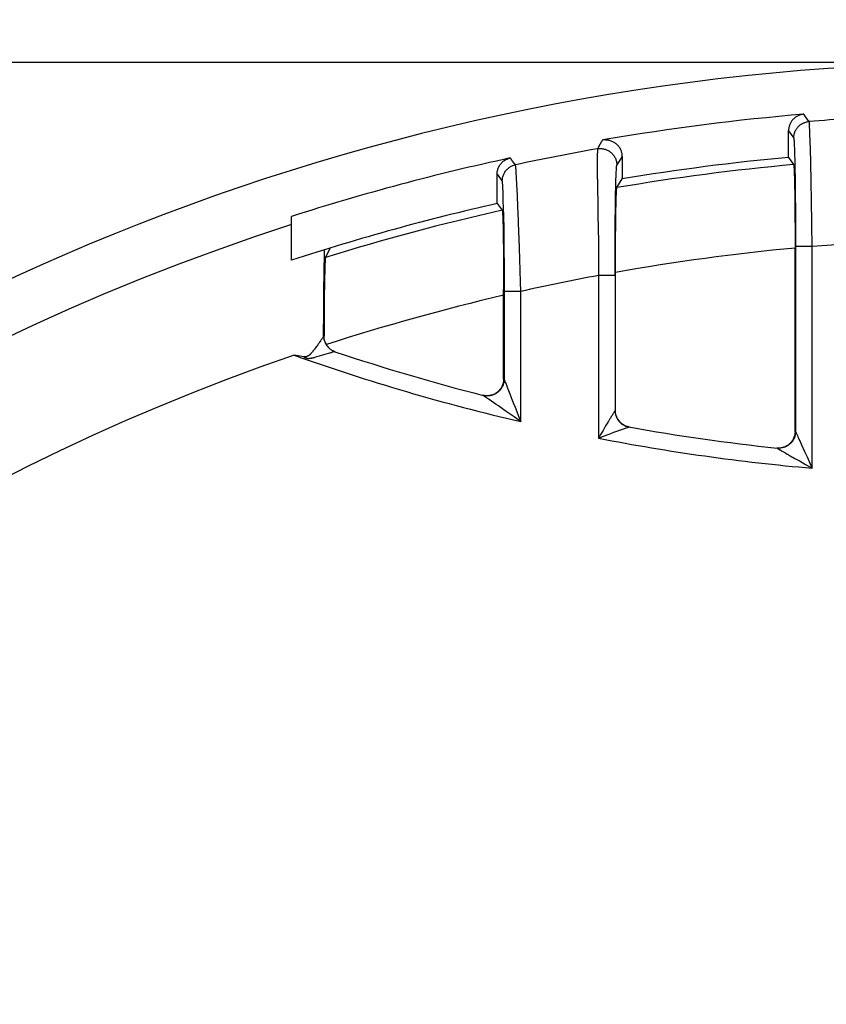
# Model space of a CAD drawing. Header units: millimetres. Extents: x 0 to 210, y 0 to 297.
# Tile 13 of 40: x 71.09 to 76.9, y 169.4 to 176.5. Entities that reach past the tile are written whole.
import ezdxf
from ezdxf.enums import TextEntityAlignment as Align

# ---------------------------------------------------------------- set-up
doc = ezdxf.new("R2010")
doc.units = ezdxf.units.MM
doc.header["$LTSCALE"] = 19.36
doc.layers.get('0').update_dxf_attribs({"linetype": 'CONTINUOUS'})
doc.layers.add('Z_DIM_2D', color=7, linetype='CONTINUOUS')
doc.styles.add('TEXTSTYLE_3', font='tridonic-metric-print-light.otf')
doc.styles.add('TEXTSTYLE_4', font='gdt', dxfattribs={"width": 0.7})
doc.dimstyles.new('DIMSTYLE_2', dxfattribs={"dimtxt": 2.2, "dimasz": 3.5, "dimexe": 1.5, "dimexo": 0, "dimgap": 0.55, "dimtad": 1, "dimlfac": 1.666667, "dimdsep": 46, "dimtxsty": 'TEXTSTYLE_3', "dimblk": '_FILLED', "dimblk1": '_FILLED', "dimblk2": '_FILLED', "dimcen": 0.09, "dimclrt": 5, "dimadec": 4, "dimazin": 2, "dimtp": 0.3, "dimtm": 0.3, "dimtfac": 1, "dimtofl": 0, "dimtmove": 0, "dimatfit": 3, "dimldrblk": '_FILLED', "dimfxl": 0, "dimtolj": 1, "dimarcsym": 0})

# ---------------------------------------------------------------- blocks, each defined once
blk = doc.blocks.new('*D3')
at = {"layer": 'Z_DIM_2D', "color": 2, "linetype": 'Continuous', "transparency": 16777216}
for p, q in [((78.1289, 176.1884), (55.8849, 176.1884)), ((57.3849, 176.1884), (57.3849, 159.2384)), ((57.3849, 142.2884), (57.3849, 159.2384)), ((78.1289, 142.2884), (55.8849, 142.2884))]:
    blk.add_line(p, q, dxfattribs=at)
at = {"layer": 'Z_DIM_2D', "color": 5, "linetype": 'Continuous', "transparency": 16777216}
for s, style, p in [('56.5', 'TEXTSTYLE_3', (56.8349, 160.7051)), ('n', 'TEXTSTYLE_4', (56.8349, 156.5458))]:
    blk.add_text(s, height=2.2, rotation=90, dxfattribs=dict(at, style=style)).set_placement(p, align=Align.CENTER)
blk = doc.blocks.new('_FILLED')
at = {"color": 0, "linetype": 'ByBlock'}
blk.add_solid([(0, 0), (-1, 0.125), (-1, -0.125)], dxfattribs=at)
blk = doc.blocks.new('_NONE')
blk = doc.blocks.new('*D11')
at = {"layer": 'Z_DIM_2D', "color": 2, "linetype": 'Continuous', "transparency": 16777216}
for p, q in [((62.2289, 158.8028), (62.2289, 181.0686)), ((94.0289, 158.9924), (94.0289, 181.0686)), ((62.2289, 179.5686), (78.1289, 179.5686)), ((94.0289, 179.5686), (78.1289, 179.5686))]:
    blk.add_line(p, q, dxfattribs=at)
at = {"layer": 'Z_DIM_2D', "color": 5, "linetype": 'Continuous', "transparency": 16777216, "style": 'TEXTSTYLE_3'}
blk.add_text('53', height=2.2, dxfattribs=at).set_placement((78.1289, 180.1186), align=Align.CENTER)

msp = doc.modelspace()

# ---------------------------------------------------------------- linework, layer by layer
at = {"color": 7, "linetype": 'Continuous'}
for p, q in [((76.776112, 175.763305), (76.738964, 175.816006)), ((76.779098, 175.740576), (76.778982, 175.742076)), ((76.781348, 175.702757), (76.780435, 175.719998)), ((76.628939, 175.505161), (76.628939, 175.696458)), ((76.782275, 175.682762), (76.781348, 175.702757)), ((76.783214, 175.660079), (76.782275, 175.682762)), ((76.78416, 175.63478), (76.783214, 175.660079)), ((75.263078, 175.584749), (75.258635, 175.578941)), ((76.785111, 175.606948), (76.78416, 175.63478)), ((76.786063, 175.57667), (76.785111, 175.606948)), ((76.787014, 175.544045), (76.786063, 175.57667)), ((75.252843, 175.501624), (75.253108, 175.516629)), ((75.253108, 175.516629), (75.253312, 175.525591)), ((75.253312, 175.525591), (75.253535, 175.53371)), ((75.253535, 175.53371), (75.253774, 175.540978)), ((75.253774, 175.540978), (75.254023, 175.547389)), ((75.254023, 175.547389), (75.254275, 175.552937)), ((75.428939, 175.511659), (75.391888, 175.452426)), ((75.428939, 175.511659), (75.428939, 175.349499)), ((76.628939, 175.505161), (76.665869, 175.452899)), ((76.788431, 175.490941), (76.787014, 175.544045)), ((74.660808, 175.451803), (74.640952, 175.477888)), ((75.252417, 175.415712), (75.252398, 175.438455)), ((75.252487, 175.466103), (75.252634, 175.484771)), ((75.252634, 175.484771), (75.252843, 175.501624)), ((76.789895, 175.43108), (76.788431, 175.490941)), ((74.528939, 175.172562), (74.528939, 175.383401)), ((75.252546, 175.382812), (75.252417, 175.415712)), ((75.252772, 175.347079), (75.252546, 175.382812)), ((76.669283, 175.414828), (76.669934, 175.399323)), ((76.669934, 175.399323), (76.670562, 175.381455)), ((76.670562, 175.381455), (76.671168, 175.36122)), ((76.671168, 175.36122), (76.671748, 175.338713)), ((76.791326, 175.366706), (76.789895, 175.43108)), ((76.792712, 175.298311), (76.791326, 175.366706)), ((75.252772, 175.347079), (75.253514, 175.248645)), ((75.392009, 175.287068), (75.428939, 175.349499)), ((76.671748, 175.338713), (76.672301, 175.313977)), ((76.672301, 175.313977), (76.672827, 175.287046)), ((76.794043, 175.226434), (76.792712, 175.298311)), ((75.253514, 175.248645), (75.253942, 175.206741)), ((75.387006, 175.20349), (75.387626, 175.223026)), ((76.672827, 175.287046), (76.673321, 175.258052)), ((76.673321, 175.258052), (76.673781, 175.227166)), ((76.673781, 175.227166), (76.674202, 175.194597)), ((76.795308, 175.151688), (76.794043, 175.226434)), ((74.528939, 175.172562), (74.565869, 175.124087)), ((75.253942, 175.206741), (75.254504, 175.162903)), ((75.254504, 175.162903), (75.255191, 175.117296)), ((75.385303, 175.131188), (75.385842, 175.157467)), ((75.385842, 175.157467), (75.38641, 175.18159)), ((75.38641, 175.18159), (75.387006, 175.20349)), ((76.674202, 175.194597), (76.674585, 175.160432)), ((76.674585, 175.160432), (76.674929, 175.124709)), ((76.796496, 175.07465), (76.795308, 175.151688)), ((73.048009, 174.763917), (73.048009, 175.079269)), ((74.569248, 175.086438), (74.569893, 175.071015)), ((75.255191, 175.117296), (75.257715, 174.971498)), ((75.38432, 175.072517), (75.384795, 175.102825)), ((75.384795, 175.102825), (75.385303, 175.131188)), ((76.674929, 175.124709), (76.675229, 175.087763)), ((76.675229, 175.087763), (76.675486, 175.049581)), ((74.569893, 175.071015), (74.570516, 175.053218)), ((74.570516, 175.053218), (74.571119, 175.032966)), ((74.571119, 175.032966), (74.571699, 175.010372)), ((74.571699, 175.010372), (74.572253, 174.985461)), ((75.383296, 174.989457), (75.383676, 175.02385)), ((76.675486, 175.049581), (76.675695, 175.010764)), ((76.675695, 175.010764), (76.675858, 174.971583)), ((76.7976, 174.995826), (76.796496, 175.07465)), ((74.572253, 174.985461), (74.572781, 174.958243)), ((74.572781, 174.958243), (74.573279, 174.928808)), ((75.382655, 174.916322), (75.382955, 174.953574)), ((75.382955, 174.953574), (75.383296, 174.989457)), ((76.675858, 174.971583), (76.676015, 174.911994)), ((74.573279, 174.928808), (74.573745, 174.897306)), ((74.573745, 174.897306), (74.574172, 174.864056)), ((75.382186, 174.838257), (75.382398, 174.877702)), ((75.382398, 174.877702), (75.382655, 174.916322)), ((76.676015, 174.911994), (76.676068, 174.851526)), ((73.284811, 174.789727), (73.285426, 174.81448)), ((73.292009, 174.783645), (73.328939, 174.853057)), ((74.574172, 174.864056), (74.574559, 174.829206)), ((74.574559, 174.829206), (74.574908, 174.792624)), ((75.381905, 174.758167), (75.382023, 174.798473)), ((75.382023, 174.798473), (75.382186, 174.838257)), ((76.676068, 173.530181), (76.676068, 174.851526)), ((73.282858, 174.700715), (73.283462, 174.732651)), ((73.283462, 174.732651), (73.284094, 174.762373)), ((73.284094, 174.762373), (73.284752, 174.789728)), ((73.288284, 174.734896), (73.287638, 174.717097)), ((74.574908, 174.792624), (74.575212, 174.754752)), ((74.575212, 174.754752), (74.575473, 174.715711)), ((75.381834, 174.717452), (75.381905, 174.758167)), ((73.281749, 174.63072), (73.282286, 174.666694)), ((73.282286, 174.666694), (73.282858, 174.700715)), ((73.286422, 174.674423), (73.285852, 174.649442)), ((73.287018, 174.696968), (73.286422, 174.674423)), ((73.287638, 174.717097), (73.287018, 174.696968)), ((74.575473, 174.715711), (74.575687, 174.675675)), ((74.575687, 174.675675), (74.575853, 174.635285)), ((75.260514, 174.654286), (75.259405, 173.481764)), ((75.378568, 174.653934), (75.378632, 173.681176)), ((75.381811, 173.680882), (75.381834, 174.717452)), ((73.280787, 174.553473), (73.281248, 174.592932)), ((73.281248, 174.592932), (73.281749, 174.63072)), ((73.285307, 174.621894), (73.284535, 174.575686)), ((73.285852, 174.649442), (73.285307, 174.621894)), ((74.575853, 174.635285), (74.575973, 174.594049)), ((74.575973, 174.594049), (74.576044, 174.553067)), ((73.280269, 174.50202), (73.280787, 174.553473)), ((73.283838, 174.524384), (73.283233, 174.468687)), ((73.284535, 174.575686), (73.283838, 174.524384)), ((74.576068, 173.907388), (74.576044, 174.553067)), ((73.279437, 174.393162), (73.279818, 174.448481)), ((73.279818, 174.448481), (73.280269, 174.50202)), ((73.283233, 174.468687), (73.282729, 174.409443)), ((73.279128, 174.336378), (73.279437, 174.393162)), ((73.282729, 174.409443), (73.282332, 174.347765)), ((73.278894, 174.278448), (73.279128, 174.336378)), ((73.282332, 174.347765), (73.282045, 174.283836)), ((73.278733, 174.21884), (73.278894, 174.278448)), ((73.282045, 174.283836), (73.281869, 174.217795)), ((73.135628, 174.067967), (73.067176, 174.079419)), ((74.432372, 173.789759), (74.427043, 173.790972)), ((74.431509, 173.789834), (74.429599, 173.790305)), ((75.467128, 173.56551), (75.466049, 173.565809)), ((76.679247, 173.530064), (76.676068, 173.530181)), ((76.549659, 173.410515), (76.543949, 173.410969)), ((76.555937, 173.410343), (76.549659, 173.410515)), ((76.562214, 173.410501), (76.555937, 173.410343))]:
    msp.add_line(p, q, dxfattribs=at)
at = {"color": 9, "linetype": 'Continuous'}
for p, q in [((76.628939, 175.696458), (76.665995, 175.64377)), ((76.670691, 175.588259), (76.671493, 175.568133)), ((75.271912, 175.568726), (75.277072, 175.568611)), ((76.671493, 175.568133), (76.672272, 175.545093)), ((76.672272, 175.545093), (76.673022, 175.519232)), ((76.673022, 175.519232), (76.673742, 175.490658)), ((76.673742, 175.490658), (76.674429, 175.459486)), ((74.528939, 175.383401), (74.565989, 175.334512)), ((74.665107, 175.41867), (74.664551, 175.425859)), ((74.665677, 175.41062), (74.665107, 175.41867)), ((74.666575, 175.396939), (74.665677, 175.41062)), ((74.668949, 175.357708), (74.666575, 175.396939)), ((75.38555, 175.343522), (75.386397, 175.368801)), ((76.675397, 175.407585), (76.675988, 175.370433)), ((76.675988, 175.370433), (76.676536, 175.331184)), ((74.67171, 175.308695), (74.668949, 175.357708)), ((74.673806, 175.268054), (74.67171, 175.308695)), ((75.383936, 175.283649), (75.384731, 175.315198)), ((75.384731, 175.315198), (75.38555, 175.343522)), ((76.676536, 175.331184), (76.677038, 175.290001)), ((74.571446, 175.260314), (74.570683, 175.279706)), ((74.5722, 175.237272), (74.571446, 175.260314)), ((74.572925, 175.21135), (74.5722, 175.237272)), ((74.675468, 175.23234), (74.673806, 175.268054)), ((74.676666, 175.203769), (74.675468, 175.23234)), ((75.382398, 175.20936), (75.38316, 175.248483)), ((75.38316, 175.248483), (75.383936, 175.283649)), ((76.677038, 175.290001), (76.677493, 175.247053)), ((76.677493, 175.247053), (76.677899, 175.202519)), ((74.573625, 175.182492), (74.572925, 175.21135)), ((74.574332, 175.149331), (74.573625, 175.182492)), ((74.575046, 175.111418), (74.574332, 175.149331)), ((74.677796, 175.173743), (74.676666, 175.203769)), ((74.678921, 175.142396), (74.677796, 175.173743)), ((76.677899, 175.202519), (76.678254, 175.156581)), ((76.678254, 175.156581), (76.678556, 175.10943)), ((74.575046, 175.111418), (74.575969, 175.05623)), ((74.680165, 175.109827), (74.678921, 175.142396)), ((74.685786, 174.969), (74.680165, 175.109827)), ((75.380633, 175.069747), (75.381152, 175.11693)), ((76.678556, 175.10943), (76.678805, 175.061259)), ((74.575969, 175.05623), (74.576494, 175.019696)), ((74.576494, 175.019696), (74.576977, 174.980956)), ((75.379769, 174.971669), (75.380173, 175.021392)), ((75.380173, 175.021392), (75.380633, 175.069747)), ((76.678805, 175.061259), (76.679, 175.012267)), ((76.679, 175.012267), (76.679139, 174.962655)), ((74.576977, 174.980956), (74.577419, 174.939987)), ((74.577419, 174.939987), (74.577811, 174.897708)), ((74.687594, 174.918877), (74.685786, 174.969)), ((75.379422, 174.921074), (75.379769, 174.971669)), ((76.679139, 174.962655), (76.679221, 174.912629)), ((74.577811, 174.897708), (74.578161, 174.853335)), ((74.689693, 174.854211), (74.687594, 174.918877)), ((75.378904, 174.817492), (75.379134, 174.869726)), ((75.379134, 174.869726), (75.379422, 174.921074)), ((76.679221, 174.912629), (76.679247, 173.530064)), ((74.578161, 174.853335), (74.578458, 174.808115)), ((74.578458, 174.808115), (74.578712, 174.76031)), ((74.697237, 174.609003), (74.689693, 174.854211)), ((75.378733, 174.764298), (75.378904, 174.817492)), ((76.799228, 174.862394), (76.679247, 174.862394)), ((76.799228, 173.265562), (76.799227, 174.862394)), ((74.578712, 174.76031), (74.578913, 174.712012)), ((75.378621, 174.709898), (75.378733, 174.764298)), ((74.578913, 174.712012), (74.579071, 174.659999)), ((74.579071, 174.659999), (74.579185, 174.602793)), ((75.378512, 174.653936), (75.260514, 174.653936)), ((75.378568, 174.653934), (75.378621, 174.709898)), ((74.579185, 174.602793), (74.579246, 174.539197)), ((74.699228, 174.539197), (74.697237, 174.609003)), ((74.579246, 174.539197), (74.579246, 173.906573)), ((74.699228, 174.539197), (74.579246, 174.539197)), ((74.699228, 173.601101), (74.699228, 174.539197)), ((73.281869, 174.217795), (73.278751, 174.218839)), ((73.219635, 174.132277), (73.212915, 174.123149)), ((73.311219, 174.091947), (73.276835, 174.081562)), ((73.247184, 174.072699), (73.228285, 174.067106)), ((73.276835, 174.081562), (73.247184, 174.072699)), ((74.579246, 173.906573), (74.576068, 173.907388)), ((74.5808, 173.903412), (74.581681, 173.901069)), ((74.585548, 173.890818), (74.586655, 173.887986)), ((74.586655, 173.887986), (74.593611, 173.870419)), ((74.599204, 173.855976), (74.604433, 173.841712)), ((74.615061, 173.814411), (74.619646, 173.802565)), ((74.453065, 173.772884), (74.436544, 173.78462)), ((74.478762, 173.755302), (74.467614, 173.762806)), ((74.481156, 173.753724), (74.478762, 173.755302)), ((74.487636, 173.749376), (74.481156, 173.753724)), ((74.504563, 173.737804), (74.487636, 173.749376)), ((74.515073, 173.730508), (74.504563, 173.737804)), ((74.522485, 173.725387), (74.515073, 173.730508)), ((74.637933, 173.756067), (74.647434, 173.732391)), ((74.647434, 173.732391), (74.658249, 173.705116)), ((74.538532, 173.714178), (74.522485, 173.725387)), ((74.586992, 173.679953), (74.538532, 173.714178)), ((74.607806, 173.665195), (74.586992, 173.679953)), ((74.650718, 173.634961), (74.607806, 173.665195)), ((74.658249, 173.705116), (74.670453, 173.674177)), ((74.670453, 173.674177), (74.683323, 173.641527)), ((75.381811, 173.680882), (75.378632, 173.681176)), ((74.681336, 173.613532), (74.650718, 173.634961)), ((74.699228, 173.601101), (74.681336, 173.613532)), ((74.683323, 173.641527), (74.699228, 173.601101)), ((75.325848, 173.595398), (75.311084, 173.570334)), ((75.347262, 173.515565), (75.371213, 173.524638)), ((75.442758, 173.550029), (75.447141, 173.551677)), ((75.289113, 173.493092), (75.335345, 173.510994)), ((75.335345, 173.510994), (75.347262, 173.515565)), ((76.711615, 173.458577), (76.722168, 173.434884)), ((76.722168, 173.434884), (76.744805, 173.384892)), ((76.744805, 173.384892), (76.762197, 173.346655)), ((76.688124, 173.32912), (76.712225, 173.31533)), ((76.712225, 173.31533), (76.75134, 173.292834)), ((76.762197, 173.346655), (76.790165, 173.285469)), ((76.75134, 173.292834), (76.781844, 173.275407)), ((76.781844, 173.275407), (76.799228, 173.265562)), ((76.790165, 173.285469), (76.799228, 173.265563))]:
    msp.add_line(p, q, dxfattribs=at)
at = {"color": 7, "linetype": 'Continuous'}
for points in [[(76.679862, 175.794564), (76.675235, 175.791139), (76.670789, 175.787507), (76.666518, 175.783662), (76.662438, 175.779618), (76.658557, 175.775385), (76.654884, 175.770972), (76.651427, 175.766389), (76.648193, 175.761647), (76.64519, 175.756756), (76.642425, 175.751727), (76.639903, 175.746572), (76.637631, 175.741301), (76.635613, 175.735928), (76.633855, 175.730463), (76.632359, 175.72492), (76.63113, 175.71931), (76.630172, 175.713645), (76.629484, 175.707941), (76.629072, 175.702217), (76.628934, 175.696468)], [(76.738951, 175.816003), (76.733683, 175.815448), (76.728451, 175.814662), (76.72325, 175.813643), (76.718097, 175.812396), (76.713006, 175.810923), (76.707984, 175.809226), (76.703042, 175.807308), (76.69819, 175.805175), (76.693437, 175.802829), (76.688792, 175.800275), (76.684268, 175.797521), (76.679862, 175.794564)], [(76.776122, 175.763175), (76.776481, 175.762348), (76.776839, 175.760993), (76.777195, 175.759112), (76.777551, 175.756706), (76.777906, 175.753776), (76.778265, 175.750323), (76.77863, 175.746351), (76.779, 175.741861)], [(76.780435, 175.719998), (76.779984, 175.727568), (76.779539, 175.734429), (76.779098, 175.740576)], [(75.258635, 175.578941), (75.257901, 175.576954), (75.257234, 175.575006), (75.256623, 175.573093), (75.2561, 175.57122), (75.255696, 175.56939), (75.2554, 175.567601)], [(75.266407, 175.595601), (75.266093, 175.593914), (75.265672, 175.592175), (75.265134, 175.590384), (75.264509, 175.588546), (75.263827, 175.586668), (75.263078, 175.584749)], [(75.274894, 175.606339), (75.2735, 175.604518), (75.27214, 175.602717), (75.270851, 175.600943), (75.269518, 175.599176), (75.268023, 175.597394), (75.266407, 175.595601)], [(75.275793, 175.608175), (75.275318, 175.607253), (75.274894, 175.606339)], [(75.277795, 175.611882), (75.27737, 175.610968), (75.276895, 175.610045), (75.275793, 175.608175)], [(75.277795, 175.611882), (75.278408, 175.613017), (75.278979, 175.614145)], [(75.278979, 175.614145), (75.279995, 175.616378), (75.280566, 175.617505), (75.281179, 175.61864)], [(75.285895, 175.626124), (75.28371, 175.622415), (75.282487, 175.620536), (75.281179, 175.61864)], [(75.288422, 175.62989), (75.287116, 175.628), (75.285895, 175.626124)], [(75.3057, 175.63162), (75.303062, 175.631518), (75.300268, 175.631347), (75.297269, 175.631091), (75.294224, 175.630753), (75.291292, 175.630353), (75.288422, 175.62989)], [(75.308989, 175.632495), (75.308446, 175.6325), (75.3079, 175.632502), (75.307352, 175.632491), (75.306801, 175.632501), (75.306246, 175.632565), (75.305688, 175.632673)], [(75.308989, 175.632495), (75.314923, 175.631824), (75.320765, 175.631084), (75.326512, 175.630326), (75.332172, 175.629401), (75.33775, 175.628164), (75.343252, 175.626664), (75.348666, 175.624913), (75.354045, 175.622877), (75.359472, 175.620516), (75.364847, 175.61786), (75.370104, 175.614921), (75.375225, 175.611712), (75.380175, 175.60825), (75.384943, 175.604546), (75.389509, 175.600613), (75.39387, 175.596459), (75.39802, 175.592086), (75.401942, 175.587517), (75.405618, 175.58277), (75.409042, 175.577862), (75.412202, 175.572811), (75.415095, 175.567638), (75.417711, 175.562363), (75.420051, 175.557006), (75.422107, 175.551599), (75.423889, 175.546126), (75.425406, 175.540587), (75.426656, 175.534974), (75.427642, 175.52928), (75.428355, 175.5235), (75.428787, 175.517626), (75.428939, 175.511659)], [(75.254275, 175.552937), (75.254524, 175.557619), (75.254645, 175.559634), (75.254763, 175.561433), (75.254878, 175.563013), (75.254988, 175.564376), (75.255092, 175.565522), (75.255193, 175.56645), (75.255291, 175.567162), (75.255386, 175.567657)], [(74.528936, 175.383401), (74.529099, 175.389696), (74.529591, 175.395958), (74.530414, 175.402194), (74.531562, 175.408379), (74.533033, 175.414496), (74.534823, 175.42053), (74.53693, 175.426466), (74.539341, 175.432279), (74.542046, 175.43794), (74.545041, 175.443448), (74.548323, 175.448797), (74.551882, 175.453971), (74.555709, 175.458953), (74.559793, 175.46373), (74.564125, 175.468289), (74.56869, 175.472616), (74.573478, 175.476699), (74.578472, 175.480525), (74.583657, 175.484081), (74.589019, 175.48736), (74.594547, 175.490354), (74.600224, 175.493055), (74.606035, 175.495455), (74.611968, 175.497548), (74.618004, 175.499326), (74.624151, 175.500792)], [(74.635419, 175.485538), (74.629656, 175.493138), (74.62686, 175.496957), (74.624122, 175.500787)], [(74.640952, 175.477888), (74.638214, 175.481719), (74.635419, 175.485538)], [(75.252398, 175.438455), (75.252452, 175.459484), (75.252487, 175.466103)], [(76.665869, 175.452899), (76.66622, 175.452061), (76.666568, 175.45056), (76.666915, 175.448394), (76.66726, 175.445566), (76.667603, 175.442085), (76.667944, 175.437947), (76.668282, 175.433156), (76.668618, 175.427707), (76.668952, 175.421597), (76.669283, 175.414828)], [(75.387626, 175.223026), (75.38827, 175.240166), (75.3886, 175.247808), (75.388931, 175.254725), (75.389265, 175.260975), (75.389604, 175.266599), (75.389945, 175.271558), (75.390287, 175.275819), (75.390629, 175.279402), (75.390973, 175.282317), (75.391317, 175.284565), (75.391663, 175.286149), (75.392009, 175.287068)], [(74.565869, 175.124087), (74.566217, 175.123287), (74.566563, 175.121824), (74.566906, 175.119696), (74.567248, 175.116908), (74.567587, 175.113467), (74.567924, 175.109368), (74.568259, 175.104603), (74.568592, 175.099186), (74.568922, 175.09314), (74.569248, 175.086438)], [(75.383676, 175.02385), (75.384096, 175.056694), (75.38432, 175.072517)], [(75.257715, 174.971498), (75.258532, 174.920491), (75.258902, 174.894611), (75.259239, 174.868511), (75.259537, 174.842218), (75.259797, 174.815741), (75.260018, 174.78909), (75.2602, 174.762292), (75.260341, 174.735357), (75.260441, 174.708346), (75.2605, 174.681318), (75.260514, 174.654283)], [(76.799228, 174.862394), (76.798926, 174.889179), (76.7976, 174.995826)], [(73.285426, 174.81448), (73.28593, 174.832307), (73.286169, 174.839845)], [(73.292009, 174.783645), (73.291651, 174.782618), (73.291299, 174.78092), (73.290953, 174.778546), (73.290612, 174.775509), (73.290277, 174.77184), (73.289945, 174.767478), (73.289609, 174.762354), (73.289274, 174.756526), (73.288944, 174.750051), (73.288284, 174.734896)], [(73.298672, 174.156478), (73.296044, 174.161131), (73.293623, 174.165903), (73.291416, 174.170783), (73.289427, 174.175763), (73.28766, 174.180836), (73.286124, 174.185984), (73.284823, 174.191182), (73.283756, 174.196432), (73.282926, 174.201729), (73.282333, 174.207063), (73.281981, 174.212422), (73.28187, 174.217796)], [(73.363088, 174.104244), (73.357958, 174.10611), (73.352352, 174.108478), (73.346865, 174.111131), (73.34152, 174.114058), (73.336331, 174.117253), (73.331311, 174.120707), (73.326472, 174.124412), (73.321827, 174.128358), (73.317389, 174.132534), (73.313169, 174.13693), (73.309177, 174.141535), (73.305424, 174.146336), (73.301924, 174.151315), (73.298672, 174.156478)], [(73.160225, 174.072174), (73.159709, 174.071597), (73.159094, 174.071096), (73.158367, 174.07069), (73.157571, 174.070324), (73.156749, 174.069938), (73.155882, 174.069562), (73.154963, 174.069202), (73.153994, 174.068863), (73.152972, 174.068547), (73.151905, 174.068258), (73.150798, 174.068003), (73.149656, 174.067783), (73.148491, 174.067602), (73.147289, 174.06746), (73.146047, 174.067356), (73.144757, 174.067293), (73.143409, 174.067275), (73.142, 174.067303), (73.140523, 174.067382), (73.138972, 174.067516), (73.137339, 174.067712), (73.135628, 174.067967)], [(74.576068, 173.907368), (74.575914, 173.901306), (74.575454, 173.895269), (74.574688, 173.88925), (74.573619, 173.883275), (74.572249, 173.877364), (74.570583, 173.87153), (74.568624, 173.865791), (74.566378, 173.860156), (74.563845, 173.854635), (74.561037, 173.849247), (74.557959, 173.844009), (74.554622, 173.838935), (74.551033, 173.834038), (74.547202, 173.82933), (74.543139, 173.824824), (74.538856, 173.820529), (74.534361, 173.816458), (74.529668, 173.812619), (74.524787, 173.809023), (74.519732, 173.805678), (74.514513, 173.802593), (74.509146, 173.799774), (74.503642, 173.797231), (74.498016, 173.794968), (74.492282, 173.792992), (74.486455, 173.791308), (74.480548, 173.789921), (74.474582, 173.788834), (74.468576, 173.78805), (74.462539, 173.787571), (74.456482, 173.787397), (74.450421, 173.787529)], [(74.447913, 173.787129), (74.441495, 173.78791), (74.435523, 173.788956), (74.429604, 173.790303)], [(74.450421, 173.787529), (74.444373, 173.787967), (74.43835, 173.788711), (74.432372, 173.789759)], [(74.447913, 173.787122), (74.445238, 173.787406), (74.442471, 173.787764), (74.439713, 173.788186), (74.436966, 173.788672), (74.434231, 173.789221)], [(75.468976, 173.565311), (75.463269, 173.56709), (75.457658, 173.56915), (75.452158, 173.571488), (75.446782, 173.574095), (75.441544, 173.576966), (75.436454, 173.580094), (75.431523, 173.583475), (75.426765, 173.587097), (75.422194, 173.590952), (75.417821, 173.595029), (75.413657, 173.599318), (75.409713, 173.603808), (75.405998, 173.608489), (75.40252, 173.613347), (75.39929, 173.618373), (75.396313, 173.623552), (75.393598, 173.628874), (75.391151, 173.634323), (75.38898, 173.639883), (75.387088, 173.645545), (75.385479, 173.651296), (75.384158, 173.657121), (75.383128, 173.663007), (75.382392, 173.668939), (75.381953, 173.674893), (75.381811, 173.680877)], [(75.46605, 173.565814), (75.471617, 173.564384), (75.477468, 173.563182)], [(75.480027, 173.562738), (75.474759, 173.56382), (75.468976, 173.565311)], [(75.47747, 173.563181), (75.475399, 173.563571), (75.472627, 173.564152), (75.469869, 173.564799)], [(76.676068, 173.530166), (76.675894, 173.523887), (76.675394, 173.517639), (76.674565, 173.511414), (76.673412, 173.505239), (76.671938, 173.499135), (76.670147, 173.493117), (76.668046, 173.487207), (76.665636, 173.481409), (76.662915, 173.475725), (76.659898, 173.470185), (76.656596, 173.464818), (76.65302, 173.459633), (76.649177, 173.454646), (76.645081, 173.449869), (76.640742, 173.445316), (76.636174, 173.440998), (76.631388, 173.436928), (76.626398, 173.433115), (76.621216, 173.42957), (76.615857, 173.426301), (76.610334, 173.423317), (76.604662, 173.420624), (76.598851, 173.418231), (76.592929, 173.416146), (76.586925, 173.414379), (76.580842, 173.412929), (76.574683, 173.411797), (76.568468, 173.410986), (76.562214, 173.410501)], [(76.556016, 173.410051), (76.552804, 173.410179), (76.546539, 173.410678)], [(76.556012, 173.410048), (76.55429, 173.410106), (76.551479, 173.410256), (76.548671, 173.410471), (76.546542, 173.410678)]]:
    msp.add_lwpolyline(points, dxfattribs=at)
at = {"color": 9, "linetype": 'Continuous'}
for points in [[(76.666001, 175.643768), (76.666152, 175.649711), (76.666597, 175.65564), (76.667335, 175.661541), (76.668364, 175.667397), (76.669681, 175.67319), (76.671283, 175.678911), (76.673167, 175.684546), (76.675329, 175.690084), (76.677765, 175.695515), (76.68047, 175.700821), (76.683436, 175.705988), (76.686655, 175.711003), (76.690118, 175.715849), (76.693816, 175.720517), (76.697741, 175.724996), (76.701884, 175.729275), (76.706234, 175.733345), (76.71078, 175.737193), (76.715511, 175.740809), (76.720413, 175.744186), (76.725475, 175.747315), (76.730684, 175.750188), (76.736023, 175.752797), (76.741484, 175.755139), (76.747059, 175.757209), (76.752732, 175.759001), (76.758488, 175.76051), (76.764313, 175.761733), (76.770192, 175.762665), (76.776112, 175.763305)], [(76.665995, 175.64377), (76.666434, 175.642701), (76.666871, 175.640826), (76.667307, 175.638145), (76.667741, 175.634663), (76.668172, 175.630383), (76.668601, 175.625309), (76.669027, 175.619448), (76.66945, 175.612805), (76.669868, 175.605387), (76.670282, 175.597203), (76.670691, 175.588259)], [(75.2554, 175.567601), (75.258141, 175.567945), (75.260819, 175.568221), (75.263369, 175.568429), (75.265982, 175.568584), (75.268851, 175.56869), (75.271912, 175.568726)], [(75.277072, 175.568611), (75.283066, 175.568198), (75.289025, 175.567487), (75.294939, 175.566479), (75.300779, 175.565181), (75.306508, 175.563605), (75.312146, 175.561751), (75.317713, 175.559608), (75.323175, 175.557189), (75.328508, 175.554501), (75.333707, 175.551548), (75.338767, 175.54833), (75.343667, 175.544859), (75.348387, 175.541147), (75.352918, 175.537201), (75.357253, 175.533028), (75.361375, 175.52864), (75.365275, 175.524047), (75.368937, 175.519268), (75.372346, 175.514326), (75.375498, 175.509228), (75.378388, 175.503986), (75.38101, 175.498613), (75.383357, 175.493127), (75.385428, 175.487533), (75.387222, 175.481831), (75.388729, 175.476049), (75.389944, 175.470214), (75.390867, 175.464328), (75.391497, 175.458392), (75.391831, 175.452426)], [(74.565993, 175.334512), (74.56616, 175.340763), (74.566652, 175.346999), (74.567469, 175.353204), (74.568608, 175.359358), (74.570065, 175.365441), (74.571838, 175.37144), (74.573923, 175.377343), (74.576313, 175.383131), (74.579002, 175.388785), (74.581982, 175.394293), (74.585249, 175.399643), (74.588794, 175.404819), (74.592608, 175.409808), (74.59668, 175.414593), (74.600997, 175.419159), (74.605547, 175.423492), (74.61031, 175.427577), (74.61528, 175.431407), (74.620449, 175.434975), (74.625798, 175.438269), (74.631311, 175.441278), (74.636973, 175.443995), (74.642773, 175.446413), (74.648691, 175.448524), (74.654707, 175.450322), (74.660808, 175.451803)], [(74.664551, 175.425859), (74.664277, 175.429129), (74.664005, 175.432182), (74.663735, 175.435019), (74.663466, 175.437638), (74.663198, 175.440039), (74.662932, 175.442222), (74.662665, 175.444186), (74.6624, 175.445931), (74.662134, 175.447457), (74.661869, 175.448764), (74.661605, 175.449851), (74.66134, 175.450717), (74.661075, 175.451364), (74.660811, 175.45179)], [(75.386397, 175.368801), (75.387263, 175.390878), (75.387703, 175.40071), (75.388147, 175.409731), (75.388596, 175.417934), (75.389049, 175.425318), (75.389506, 175.431881), (75.389969, 175.437625), (75.390438, 175.442556), (75.390914, 175.446668), (75.391397, 175.449957), (75.391888, 175.452426)], [(76.674429, 175.459486), (76.675079, 175.425853), (76.67539, 175.40814)], [(74.570683, 175.279706), (74.570295, 175.288202), (74.569899, 175.295972), (74.569499, 175.302976), (74.569103, 175.309141), (74.568701, 175.314624), (74.568279, 175.319604), (74.567848, 175.323951), (74.567415, 175.327575), (74.566966, 175.33053), (74.566489, 175.332845), (74.565989, 175.334512)], [(75.381152, 175.11693), (75.381738, 175.163401), (75.382059, 175.186445), (75.382398, 175.20936)], [(73.252498, 174.176945), (73.249618, 174.172814), (73.246519, 174.168441), (73.243463, 174.164218), (73.240232, 174.159801), (73.236559, 174.154829)], [(73.26526, 174.195523), (73.259812, 174.187518), (73.257178, 174.183689), (73.252498, 174.176945)], [(73.278733, 174.218839), (73.278644, 174.218242), (73.278384, 174.217431), (73.277958, 174.216406), (73.277363, 174.215147), (73.276605, 174.213698), (73.275613, 174.211871), (73.274218, 174.209442), (73.272444, 174.206534), (73.270313, 174.20316), (73.267879, 174.199453), (73.26526, 174.195523)], [(73.278751, 174.218841), (73.27891, 174.21261), (73.279393, 174.206395), (73.280197, 174.200215), (73.281322, 174.194084), (73.282764, 174.188018), (73.28452, 174.182034), (73.286586, 174.176144), (73.288955, 174.170373), (73.291614, 174.164746), (73.294559, 174.159268), (73.297788, 174.153944), (73.301291, 174.148792), (73.305058, 174.143828), (73.309077, 174.139066), (73.313336, 174.134522), (73.317826, 174.130205), (73.322539, 174.126122), (73.327459, 174.122289), (73.332571, 174.118718), (73.337863, 174.115417), (73.34332, 174.112394), (73.348929, 174.109659), (73.354675, 174.107219), (73.360543, 174.10508)], [(73.212915, 174.123149), (73.210452, 174.119838), (73.208094, 174.11675), (73.205878, 174.113894), (73.20393, 174.111407), (73.202128, 174.109135), (73.200417, 174.107001), (73.198709, 174.104902), (73.196864, 174.102672), (73.19497, 174.100416), (73.193049, 174.098162), (73.191164, 174.095982), (73.189387, 174.09396), (73.187718, 174.09209), (73.186243, 174.090462), (73.184778, 174.088883), (73.183088, 174.087102), (73.181417, 174.085382), (73.179963, 174.08394), (73.17863, 174.082666), (73.17741, 174.081548), (73.176237, 174.080516), (73.17504, 174.079487), (73.173829, 174.078482), (73.172582, 174.07748), (73.171322, 174.076518), (73.170064, 174.07562), (73.168825, 174.074801), (73.167632, 174.074085), (73.166469, 174.073471), (73.165321, 174.072967), (73.164206, 174.072577), (73.163133, 174.072317), (73.162106, 174.072172), (73.161136, 174.072132), (73.160219, 174.0722)], [(73.236559, 174.154829), (73.22901, 174.144757), (73.225474, 174.140073), (73.219635, 174.132277)], [(73.336371, 174.099257), (73.332154, 174.098064), (73.327498, 174.096734), (73.322434, 174.095263), (73.311219, 174.091947)], [(73.350743, 174.103167), (73.346139, 174.101942), (73.34334, 174.10118), (73.336371, 174.099257)], [(73.360543, 174.10508), (73.360196, 174.105123), (73.359599, 174.105097), (73.358747, 174.104993), (73.357641, 174.104804), (73.356281, 174.104525), (73.354673, 174.104157), (73.352811, 174.103701), (73.350743, 174.103167)], [(73.228285, 174.067106), (73.215862, 174.063514), (73.210219, 174.061941), (73.204996, 174.060536), (73.200265, 174.059325), (73.195922, 174.058281), (73.191937, 174.057388), (73.188158, 174.05662), (73.18441, 174.055933), (73.180721, 174.055358), (73.177026, 174.054888), (73.17343, 174.054586), (73.170045, 174.054507), (73.166791, 174.054657), (73.163604, 174.055082), (73.160547, 174.055714), (73.157667, 174.056521), (73.154943, 174.057449), (73.152432, 174.058404), (73.149951, 174.059466), (73.14725, 174.060714), (73.144581, 174.062053), (73.142141, 174.063393), (73.139845, 174.064805), (73.137672, 174.066335), (73.135628, 174.067967)], [(74.579246, 173.90658), (74.57909, 173.900512), (74.578627, 173.894459), (74.577859, 173.888437), (74.576787, 173.882461), (74.575414, 173.876545), (74.573743, 173.870706), (74.571781, 173.864965), (74.56953, 173.859327), (74.566992, 173.853799), (74.564175, 173.848405), (74.561091, 173.843163), (74.557747, 173.838087), (74.554153, 173.83319), (74.550317, 173.828482), (74.546245, 173.823971), (74.54195, 173.819673), (74.537444, 173.815598), (74.532739, 173.811757), (74.527848, 173.80816), (74.522783, 173.804817), (74.517559, 173.801736), (74.51219, 173.798925), (74.506692, 173.79639), (74.501073, 173.794136), (74.495345, 173.792167), (74.489522, 173.790489), (74.483616, 173.789106), (74.477653, 173.788024), (74.471662, 173.787246), (74.465642, 173.78677), (74.45959, 173.786598), (74.453535, 173.786731), (74.447913, 173.787129)], [(74.579246, 173.906573), (74.579312, 173.906626), (74.579428, 173.906514), (74.579596, 173.906241), (74.579818, 173.905789), (74.580107, 173.905122), (74.580446, 173.904303), (74.5808, 173.903412)], [(74.581681, 173.901069), (74.582923, 173.897721), (74.583699, 173.895651), (74.585548, 173.890818)], [(74.593611, 173.870419), (74.597925, 173.859342), (74.599204, 173.855976)], [(74.604433, 173.841712), (74.606212, 173.837093), (74.615061, 173.814411)], [(74.619646, 173.802565), (74.627347, 173.78299), (74.630215, 173.775576), (74.637933, 173.756067)], [(74.436544, 173.78462), (74.434774, 173.785884), (74.433327, 173.786933), (74.432202, 173.787765), (74.431318, 173.788457), (74.430571, 173.789068), (74.430004, 173.789562), (74.429635, 173.789928), (74.42945, 173.790175), (74.429439, 173.790303), (74.429599, 173.790305)], [(74.467614, 173.762806), (74.463794, 173.765404), (74.460152, 173.767914), (74.45654, 173.770435), (74.453065, 173.772884)], [(75.36991, 173.666403), (75.368081, 173.663195), (75.366061, 173.659721), (75.363912, 173.656127), (75.361696, 173.652513), (75.35954, 173.649089), (75.35771, 173.646274), (75.355945, 173.643529), (75.354106, 173.640612), (75.351919, 173.637043), (75.34878, 173.631858), (75.345321, 173.626272), (75.342179, 173.62132), (75.33914, 173.61658), (75.336299, 173.612199), (75.333317, 173.607515), (75.329891, 173.602044), (75.325848, 173.595398)], [(75.378632, 173.681176), (75.378471, 173.680802), (75.378162, 173.68028), (75.377726, 173.679611), (75.377179, 173.678786), (75.376542, 173.67781), (75.375808, 173.676643), (75.374966, 173.675273), (75.373993, 173.673627), (75.372854, 173.671641), (75.36991, 173.666403)], [(75.378632, 173.681314), (75.378787, 173.675256), (75.379243, 173.669253), (75.379992, 173.663328), (75.381031, 173.657468), (75.382362, 173.651658), (75.383979, 173.64592), (75.385882, 173.640263), (75.388062, 173.634711), (75.390504, 173.629296), (75.39321, 173.624012), (75.396177, 173.618862), (75.399399, 173.613859), (75.402873, 173.609013), (75.406586, 173.60434), (75.410527, 173.599858), (75.414688, 173.595576), (75.419057, 173.591505), (75.423625, 173.587655), (75.428377, 173.584038), (75.433303, 173.580662), (75.438394, 173.577533), (75.443634, 173.574661), (75.449011, 173.572054), (75.454511, 173.569717), (75.460123, 173.567656), (75.46605, 173.565814)], [(75.292032, 173.537585), (75.274449, 173.507448), (75.267308, 173.495259), (75.259405, 173.481773)], [(75.311084, 173.570334), (75.302604, 173.555723), (75.292032, 173.537585)], [(75.371213, 173.524638), (75.390943, 173.531934), (75.39847, 173.534661), (75.404905, 173.536909), (75.410565, 173.538842), (75.420726, 173.542189)], [(75.420726, 173.542189), (75.426383, 173.544116), (75.4321, 173.546106), (75.442758, 173.550029)], [(75.447141, 173.551677), (75.455074, 173.554703), (75.458749, 173.556085), (75.462097, 173.557327)], [(75.462097, 173.557327), (75.467808, 173.559405), (75.470132, 173.560239), (75.472035, 173.560933), (75.473597, 173.56152), (75.474872, 173.562016), (75.475871, 173.562425), (75.476623, 173.562749), (75.477132, 173.562984), (75.477415, 173.563127), (75.47747, 173.563181)], [(76.679247, 173.530002), (76.679077, 173.523676), (76.678574, 173.51736), (76.677736, 173.511068), (76.676567, 173.50483), (76.675073, 173.498676), (76.67326, 173.49262), (76.671138, 173.486683), (76.668708, 173.48087), (76.66597, 173.475181), (76.662939, 173.469646), (76.659629, 173.46429), (76.656046, 173.45912), (76.652202, 173.454151), (76.648107, 173.449393), (76.643772, 173.444859), (76.639208, 173.440559), (76.634429, 173.436506), (76.629444, 173.432707), (76.624267, 173.429173), (76.61891, 173.425913), (76.613388, 173.422936), (76.607715, 173.42025), (76.6019, 173.417861), (76.595977, 173.415782), (76.589989, 173.414025), (76.583923, 173.412583), (76.577771, 173.411455), (76.571565, 173.410648), (76.565331, 173.410166), (76.559075, 173.410009), (76.556016, 173.410051)], [(76.679247, 173.530064), (76.679395, 173.529409), (76.679686, 173.528561), (76.680113, 173.527522), (76.680672, 173.52628), (76.681357, 173.524829)], [(76.681357, 173.524829), (76.68414, 173.519021), (76.6853, 173.516533), (76.686566, 173.513776), (76.687922, 173.510769)], [(75.259403, 173.481772), (75.274834, 173.487619), (75.289113, 173.493092)], [(76.687922, 173.510769), (76.692639, 173.500117), (76.696641, 173.491149)], [(76.696641, 173.491149), (76.698919, 173.486136), (76.701317, 173.480929)], [(76.701317, 173.480929), (76.706221, 173.470394), (76.708822, 173.464741), (76.711615, 173.458577)], [(76.546542, 173.410678), (76.546818, 173.410576), (76.547257, 173.410322), (76.547858, 173.40993), (76.548625, 173.409411), (76.549557, 173.408773), (76.55068, 173.408016), (76.552019, 173.40713), (76.553587, 173.406121), (76.555403, 173.404995), (76.557466, 173.403754), (76.559785, 173.402399), (76.562345, 173.400934), (76.56512, 173.399372), (76.579193, 173.391592)], [(76.579193, 173.391592), (76.583428, 173.389225), (76.587784, 173.38676), (76.592409, 173.384108), (76.597453, 173.381154), (76.602773, 173.377979), (76.608308, 173.374609)], [(76.608308, 173.374609), (76.61961, 173.367645), (76.625324, 173.36416), (76.631316, 173.36063), (76.637093, 173.357303), (76.641676, 173.354745)], [(76.641676, 173.354745), (76.653452, 173.348384), (76.662215, 173.343617), (76.674633, 173.336737), (76.688124, 173.32912)]]:
    msp.add_lwpolyline(points, dxfattribs=at)
at = {"color": 7, "linetype": 'Continuous'}
for centre, radius, start, end in [((78.128939, 159.238406), 16.95, 5.7899184, 174.2085778), ((78.128939, 159.238406), 16.635769, 94.7928916, 99.7710497), ((78.128939, 159.238406), 16.335769, 95.2684992, 99.5135862), ((78.128939, 159.238406), 16.635769, 102.1620826, 107.7835575), ((78.128939, 159.238406), 16.335769, 102.7310805, 108.121375), ((78.128939, 188.326979), 15, 251.4644429, 255.7222705), ((78.128939, 188.326979), 15, 259.8186298, 263.9444099)]:
    msp.add_arc(centre, radius, start, end, dxfattribs=at)
at = {"color": 9, "linetype": 'Continuous'}
for centre, radius, start, end in [((78.128939, 159.238406), 16.580162, 92.631211, 94.6801404), ((78.128939, 159.238406), 16.580162, 99.9804838, 102.0739146), ((78.128939, 159.238406), 16.280367, 95.1559644, 99.6780816), ((78.128939, 159.238406), 16.280367, 102.6419003, 107.2836258), ((78.128939, 159.238406), 16.580162, 107.8452036, 170.0363591), ((78.128939, 159.238406), 15.68047, 92.8157362, 94.8645534), ((78.128939, 159.238406), 15.680573, 95.3163211, 100.0898974), ((78.128939, 159.238406), 15.68047, 100.540456, 102.6341584), ((78.128939, 159.238406), 15.680573, 103.0956818, 107.941242), ((78.128939, 159.238406), 15.68047, 108.8327581, 168.8728083), ((78.128939, 188.326979), 15.12, 250.4412822, 256.8893263), ((78.128939, 188.326979), 15.12, 259.0598268, 264.9546695)]:
    msp.add_arc(centre, radius, start, end, dxfattribs=at)

# ---------------------------------------------------------------- dimensions: what is measured, and where the dimension line sits
at = {"layer": 'Z_DIM_2D', "color": 2, "linetype": 'Continuous'}
dim = msp.add_linear_dim(base=(62.228939, 179.568647), p1=(94.028939, 158.992421), p2=(62.228939, 158.802792), angle=180, dimstyle='DIMSTYLE_2', override={"dimblk1": 'NONE', "dimblk2": 'NONE', "dimsah": 1}, dxfattribs=at)
dim.commit()
dim.dimension.update_dxf_attribs({"geometry": '*D11', "text_midpoint": (78.109813, 179.568647), "dimtype": 160})
dim = msp.add_linear_dim(base=(57.38491, 176.188406), p1=(78.128939, 142.288406), p2=(78.128939, 176.188406), angle=90, text='%%c<>', dimstyle='DIMSTYLE_2', override={"dimblk1": 'NONE', "dimblk2": 'NONE', "dimsah": 1}, dxfattribs=at)
dim.commit()
dim.dimension.update_dxf_attribs({"geometry": '*D3', "text_midpoint": (57.38491, 159.238406), "dimtype": 160})

doc.saveas('drawing.dxf')
